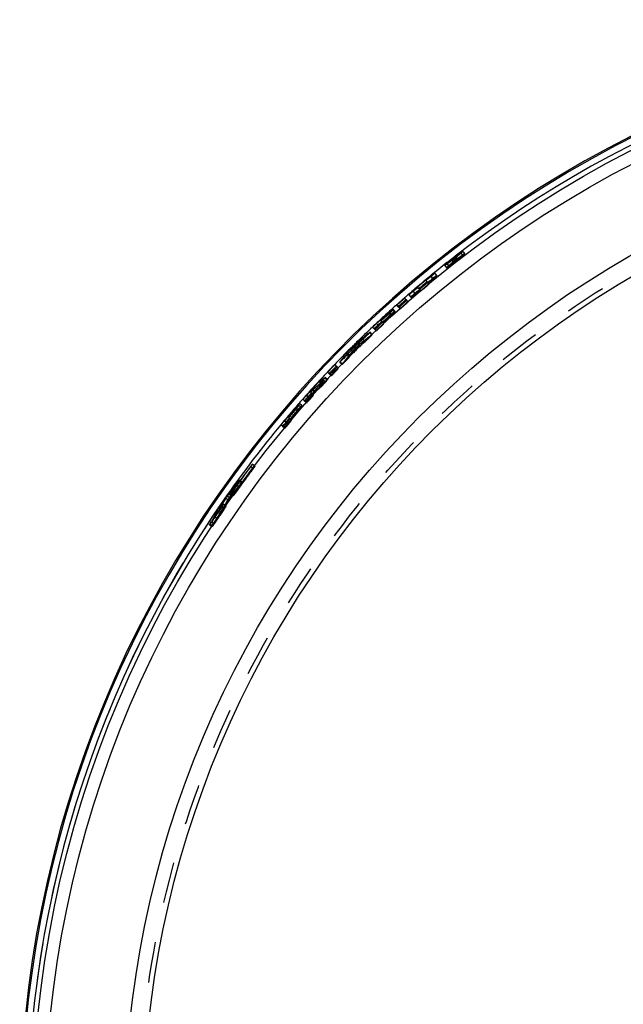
# Model space of a CAD drawing. Header units: millimetres. Extents: x 317 to 683, y 313 to 687.
# Tile 2 of 4: x 322 to 419, y 515 to 673. Entities that reach past the tile are written whole.
import ezdxf

# ---------------------------------------------------------------- set-up
doc = ezdxf.new("R2010")
doc.units = ezdxf.units.MM
doc.header["$LTSCALE"] = 65.185185
doc.linetypes.add('HIDDEN', pattern=[0.2, 0.1, -0.1])
doc.layers.add('KONST.EL_MIT_GEO', color=7, linetype='CONTINUOUS')

msp = doc.modelspace()

# ---------------------------------------------------------------- linework, layer by layer
at = {"layer": 'KONST.EL_MIT_GEO', "color": 8, "linetype": 'HIDDEN'}
for p, q in [((392.15, 634.96), (392.24, 635.01)), ((392.24, 635.07), (392.57, 634.63)), ((392.24, 635.01), (392.27, 635.02)), ((393.03, 635.67), (393.33, 635.27)), ((393.36, 635.92), (393.67, 635.53)), ((390.46, 633.67), (390.77, 633.28)), ((390.79, 633.93), (391.1, 633.54)), ((391.91, 634.12), (391.58, 634.54)), ((392.13, 634.29), (391.79, 634.72)), ((391.9, 634.78), (391.87, 634.76)), ((391.87, 634.76), (392.17, 634.37)), ((391.89, 634.83), (392.21, 634.41)), ((392.04, 634.85), (391.9, 634.78)), ((392.05, 634.85), (392.34, 634.45)), ((392.08, 634.35), (392.19, 634.43)), ((392.09, 634.93), (392.15, 634.96)), ((392.09, 634.93), (392.39, 634.54)), ((392.21, 634.41), (392.1, 634.33)), ((392.17, 634.37), (392.34, 634.45)), ((392.48, 634.59), (392.39, 634.54)), ((392.57, 634.63), (392.48, 634.59)), ((388.28, 631.91), (388.59, 631.53)), ((389.22, 632.09), (388.91, 632.47)), ((387.62, 631.09), (387.94, 630.71)), ((384.73, 628.97), (385.06, 628.6)), ((385.4, 629.5), (385.72, 629.12)), ((386.32, 630), (386.64, 629.62)), ((382.98, 627.1), (383.32, 626.73)), ((384.25, 628.22), (384.58, 627.85)), ((381.57, 625.95), (381.9, 625.58)), ((381.58, 626.13), (381.91, 625.76)), ((382.5, 626.17), (382.17, 626.54)), ((382.51, 626.35), (382.18, 626.72)), ((379.76, 624.16), (379.9, 624)), ((380.27, 624.86), (380.23, 624.89)), ((380.32, 624.8), (380.72, 624.37)), ((378.46, 622.95), (378.81, 622.59)), ((378.87, 622.63), (378.53, 622.99)), ((378.81, 622.59), (378.59, 622.42)), ((379.14, 623.58), (379.48, 623.21)), ((376.26, 620.97), (376.07, 620.82)), ((376.54, 621.2), (376.26, 620.97)), ((376.58, 621.24), (376.81, 621.01)), ((376.6, 621.14), (376.89, 620.84)), ((377.03, 621.18), (376.81, 621.01)), ((377.13, 621.67), (377.48, 621.31)), ((377.37, 621.86), (377.72, 621.5)), ((377.48, 621.31), (377.72, 621.5)), ((374.85, 619.36), (375.21, 619.01)), ((375.17, 619.26), (374.99, 619.03)), ((375.05, 619.6), (375.4, 619.25)), ((375.35, 619.48), (375.17, 619.26)), ((375.21, 619.01), (375.4, 619.25)), ((375.53, 619.7), (375.35, 619.48)), ((375.48, 620.14), (375.71, 619.92)), ((375.71, 619.92), (375.53, 619.7)), ((375.57, 620.13), (375.87, 619.83)), ((375.98, 620.74), (376.33, 620.39)), ((373.71, 618.21), (374.07, 617.87)), ((373.75, 618.27), (374.1, 617.93)), ((374.28, 618.15), (374.1, 617.93)), ((374.99, 619.03), (374.81, 618.81)), ((371.95, 616.38), (372.31, 616.03)), ((373.12, 617.6), (373.48, 617.26)), ((370.29, 614.56), (370.65, 614.22)), ((370.57, 614.87), (370.84, 614.62)), ((370.93, 614.71), (370.84, 614.62)), ((371.22, 615.14), (370.85, 615.48)), ((371.17, 615.59), (371.3, 615.71)), ((371.3, 615.71), (371.67, 615.37)), ((371.73, 615.41), (371.36, 615.75)), ((371.67, 615.37), (371.58, 615.29)), ((369.01, 613.42), (368.97, 613.46)), ((369.06, 613.37), (369.5, 612.98)), ((369.23, 613.86), (369.32, 613.77)), ((369.38, 613.72), (369.69, 613.44)), ((369.45, 613.8), (369.82, 613.47)), ((370.07, 613.89), (369.78, 614.16)), ((367.63, 611.24), (367.25, 611.57)), ((368, 612.05), (368.38, 611.72)), ((368.57, 612.68), (368.72, 612.54)), ((366.64, 610.62), (367.02, 610.29)), ((366.73, 610.91), (367.1, 610.59)), ((367.54, 610.95), (367.16, 611.28)), ((365.06, 608.62), (365.22, 608.48)), ((365.48, 609.37), (365.44, 609.41)), ((365.54, 609.33), (365.99, 608.95)), ((364.52, 607.97), (364.9, 607.65)), ((359.82, 601.16), (359.39, 601.48)), ((360.1, 601.56), (359.7, 601.86)), ((357.37, 598.98), (357.56, 599.21)), ((357.97, 598.92), (357.56, 599.21)), ((358.03, 598.98), (357.63, 599.28)), ((357.78, 598.69), (357.97, 598.92)), ((356.27, 596.81), (356.64, 597.28)), ((356.91, 597.18), (356.47, 597.49)), ((357.52, 598.26), (357.12, 598.55)), ((355.81, 596.16), (355.46, 596.4)), ((355.52, 595.7), (355.81, 596.16)), ((356.08, 596.46), (355.67, 596.74)), ((356.27, 596.81), (355.92, 597.06)), ((356.21, 597.08), (356.61, 596.79)), ((354.11, 594.16), (353.89, 593.79)), ((354.41, 593.85), (354.69, 594.31)), ((355.22, 594.75), (354.78, 595.06)), ((355.48, 595.17), (355.07, 595.45)), ((352.91, 592.26), (353.18, 592.73)), ((353.57, 592.3), (353.16, 592.57)), ((353.33, 591.99), (353.6, 592.45)), ((353.89, 593.79), (353.67, 593.42)), ((354.08, 593.14), (353.67, 593.42)), ((352.87, 592.17), (353.29, 591.9)), ((353.33, 591.99), (352.91, 592.26))]:
    msp.add_line(p, q, dxfattribs=at)
at = {"layer": 'KONST.EL_MIT_GEO', "color": 7, "linetype": 'Continuous'}
for p, q in [((392.24, 635.07), (392.23, 635.08)), ((391.58, 634.54), (391.55, 634.58)), ((391.79, 634.72), (391.79, 634.72)), ((392, 634.91), (392.05, 634.85)), ((388.23, 631.97), (388.28, 631.91)), ((387.62, 631.09), (387.48, 631.26)), ((385.35, 629.55), (385.4, 629.5)), ((386.32, 630), (386.18, 630.17)), ((382.98, 627.1), (382.82, 627.29)), ((384.25, 628.22), (384.09, 628.41)), ((381.52, 626), (381.57, 625.95)), ((381.53, 626.18), (381.58, 626.13)), ((379.56, 624.37), (379.76, 624.16)), ((380.27, 624.86), (380.32, 624.8)), ((378.24, 622.78), (378.46, 622.95)), ((379.14, 623.58), (378.97, 623.76)), ((376.07, 620.82), (375.98, 620.74)), ((376.46, 621.36), (376.9, 621.72)), ((376.46, 621.36), (376.58, 621.24)), ((376.54, 621.2), (376.6, 621.14)), ((377.37, 621.86), (377.13, 621.67)), ((377.35, 622.07), (377.57, 622.25)), ((375.05, 619.6), (374.85, 619.36)), ((374.99, 619.83), (375.17, 620.05)), ((375.17, 620.05), (375.35, 620.27)), ((375.35, 620.27), (375.48, 620.14)), ((375.52, 620.18), (375.57, 620.13)), ((373.12, 617.6), (372.94, 617.78)), ((371.95, 616.38), (371.77, 616.55)), ((370.29, 614.56), (370.15, 614.44)), ((370.47, 614.96), (370.61, 615.09)), ((370.47, 614.96), (370.57, 614.87)), ((369.01, 613.42), (369.06, 613.37)), ((369.32, 613.77), (369.38, 613.72)), ((369.78, 614.16), (369.7, 614.23)), ((370.15, 614.44), (370.01, 614.31)), ((368, 612.05), (367.81, 612.21)), ((368.35, 612.87), (368.57, 612.68)), ((366.58, 610.66), (366.64, 610.62)), ((366.67, 610.96), (366.73, 610.91)), ((364.84, 608.81), (365.06, 608.62)), ((365.48, 609.37), (365.54, 609.33)), ((364.52, 607.97), (364.32, 608.13)), ((357.18, 598.74), (357.37, 598.98)), ((355.86, 597.1), (356.05, 597.34)), ((356.15, 597.35), (355.91, 597.05)), ((356.05, 597.34), (356.42, 597.81)), ((356.42, 597.81), (356.61, 598.04)), ((356.88, 598.25), (356.63, 597.95)), ((357.12, 598.55), (356.88, 598.25)), ((354.83, 595.52), (355.12, 595.98)), ((355.12, 595.98), (355.4, 596.44)), ((355.46, 596.4), (355.4, 596.44)), ((355.91, 597.05), (355.67, 596.74)), ((355.92, 597.06), (355.86, 597.1)), ((353.73, 593.66), (354, 594.13)), ((354, 594.13), (354.28, 594.59)), ((354.33, 594.53), (354.11, 594.16)), ((354.55, 594.9), (354.33, 594.53)), ((354.66, 595.09), (354.55, 594.9)), ((354.77, 595.27), (354.66, 595.09))]:
    msp.add_line(p, q, dxfattribs=at)
for radius in [175.5, 173.5, 160.75, 157.75]:
    msp.add_circle((500, 495.7), radius, dxfattribs=at)
at = {"layer": 'KONST.EL_MIT_GEO', "color": 8, "linetype": 'HIDDEN'}
msp.add_circle((500, 495.7), 158.55, dxfattribs=at)
at = {"layer": 'KONST.EL_MIT_GEO', "color": 7, "linetype": 'Continuous'}
for centre, radius, start, end in [((500, 495.7), 177.5, 92.7263, 87.2736), ((500, 495.7), 177.29, 93.8811, 86.1189), ((500, 495.7), 176.29, 145.006, 86.1093), ((500, 495.7), 176.29, 93.8907, 127.7141), ((361.23, 674.3), 50.1, 308.1505, 308.4201), ((364.41, 670.3), 44.98, 308.4184, 308.7017), ((500, 495.7), 176.29, 127.9881, 129.0846), ((373.57, 657.85), 29.52, 306.3784, 306.7824), ((367.68, 665.74), 39.37, 306.7776, 307.0964), ((404.41, 618.53), 20.58, 129.0395, 129.5784), ((362.87, 672.1), 47.34, 307.0928, 307.3699), ((500, 495.7), 176.21, 127.8728, 127.9878), ((360.23, 675.57), 51.71, 307.3683, 307.6337), ((500, 495.7), 176.17, 127.8498, 127.8958), ((359.63, 676.34), 52.68, 307.6322, 307.8914), ((359.98, 675.89), 52.12, 307.8916, 308.152), ((389.01, 638.7), 4.86, 309.2952, 309.9992), ((500, 495.7), 176.24, 129.3589, 130.582), ((500, 495.7), 176.17, 129.3589, 129.6946), ((374.68, 648.5), 21.45, 309.3581, 309.7731), ((500, 495.7), 176.29, 130.8559, 131.1333), ((372.8, 644.2), 19.36, 309.7412, 310.5829), ((500, 495.7), 176.17, 130.2463, 130.582), ((500, 495.7), 176.29, 131.6841, 132.0051), ((500, 495.7), 176.24, 132.2373, 133.108), ((500, 495.7), 176.12, 132.2804, 132.8321), ((500, 495.7), 176.04, 132.2804, 132.8321), ((391.86, 614.82), 15.36, 130.7196, 132.2575), ((367.16, 641.79), 21.41, 312.2795, 312.6949), ((389.47, 613.73), 14.54, 133.6103, 134.6894), ((391.08, 612.07), 16.85, 133.1095, 133.6477), ((500, 495.7), 176.29, 133.384, 134.529), ((486.35, 484.92), 175.2, 128.1033, 128.3826), ((500, 495.7), 175.97, 134.2877, 135.2427), ((500, 495.7), 176.04, 134.5305, 134.9999), ((486.41, 484.84), 175.3, 128.4756, 128.6617), ((374.1, 625.79), 5.11, 310.5709, 311.6112), ((500, 495.7), 176.29, 135.0013, 136.1462), ((510.9, 509.26), 175.2, 141.0548, 141.5202), ((510.97, 509.2), 175.3, 140.8687, 141.0548), ((500, 495.7), 176.29, 136.697, 137.7078), ((394.12, 591.5), 33.46, 136.1466, 137.0703), ((389.05, 596.37), 26.42, 135.5899, 136.136), ((384.74, 600.59), 20.4, 134.9641, 135.5963), ((487.77, 484.74), 175.27, 131.7061, 131.9503), ((500, 495.7), 176.24, 137.9012, 138.3297), ((500, 495.7), 176.12, 137.9012, 138.0539), ((500, 495.7), 176.04, 137.8653, 138.0539), ((398.56, 587.36), 39.53, 137.0519, 137.9031), ((377.86, 606.06), 11.55, 137.3666, 137.8986), ((358.45, 623.59), 14.65, 317.9006, 318.3181), ((359.4, 622.75), 13.39, 318.3131, 318.7327), ((487.88, 484.62), 175.26, 132.267, 132.5126), ((361.48, 620.93), 10.62, 318.7262, 319.2097), ((500, 495.7), 176.29, 138.6055, 138.9749), ((379.19, 603.18), 14.54, 138.832, 139.9111), ((380.94, 601.67), 16.85, 138.3312, 138.8694), ((500, 495.7), 176.24, 139.1574, 140.077), ((500, 495.7), 176.12, 139.2494, 139.8011), ((500, 495.7), 176.04, 139.2494, 139.8011), ((350.42, 624.59), 21.41, 319.2485, 319.6639), ((378.68, 600.57), 15.88, 138.6229, 139.1547), ((350.5, 624.94), 21.45, 319.1566, 319.5716), ((375.97, 599.45), 14.54, 140.5793, 141.6584), ((377.76, 597.99), 16.85, 140.0784, 140.6167), ((500, 495.7), 176.29, 140.3543, 144.9438), ((500, 495.7), 175.96, 143.0465, 144.6558), ((500, 495.7), 175.92, 143.0465, 144.6558), ((349.94, 608.58), 11.86, 323.046, 323.475), ((493.54, 487.71), 175.84, 140.8441, 141.1387), ((493.58, 487.68), 175.82, 141.1572, 141.4094), ((348.07, 603.45), 10.35, 323.3479, 324.6764), ((354.45, 600.72), 3.44, 320.9728, 321.995), ((505.35, 504.47), 175.84, 148.349, 148.911), ((358.34, 595.14), 3.16, 141.5876, 142.5497), ((500, 495.7), 175.92, 145.6214, 146.587), ((500, 495.7), 175.96, 145.6214, 146.2659), ((505.29, 504.51), 175.84, 148.8312, 149.1834), ((345.02, 601.73), 11.86, 325.6209, 326.05), ((505.19, 504.57), 175.72, 149.5356, 149.8879)]:
    msp.add_arc(centre, radius, start, end, dxfattribs=at)
at = {"layer": 'KONST.EL_MIT_GEO', "color": 8, "linetype": 'HIDDEN'}
for centre, radius, start, end in [((500, 495.7), 176.29, 144.9438, 86.1093), ((500, 495.7), 176.29, 127.7141, 127.9881), ((412.03, 608.9), 32.88, 127.0856, 127.9165), ((408.17, 613.88), 26.56, 127.2223, 127.6727), ((500, 495.7), 176.12, 127.7135, 127.8077), ((410.74, 610.62), 30.73, 126.6608, 127.0881), ((370.67, 662.18), 34.71, 308.3497, 308.4981), ((372.39, 660.02), 31.95, 308.4971, 308.6964), ((375.76, 655.82), 26.56, 308.6885, 309.1058), ((408.57, 613.53), 27.11, 126.1994, 126.6628), ((405.72, 617.43), 22.27, 125.6687, 126.2046), ((402.35, 622.13), 16.48, 125.0296, 125.677), ((384.58, 645.03), 13.12, 309.5709, 310.238), ((411.19, 609.97), 31.52, 127.903, 129.1675), ((408.15, 613.7), 26.22, 129.1293, 129.6002), ((406.55, 615.9), 23.97, 128.5641, 129.0449), ((500, 495.7), 176.12, 127.8958, 127.9878), ((408.04, 614.03), 26.36, 128.1124, 128.5645), ((410.55, 610.75), 30.01, 128.6979, 129.1315), ((368.74, 664.61), 37.82, 307.4127, 307.6473), ((408.85, 613), 27.67, 127.6694, 128.1157), ((412.05, 608.89), 32.4, 128.2772, 128.7005), ((367.62, 666.05), 39.64, 307.6461, 308.0354), ((500, 495.7), 176.19, 127.8498, 127.8728), ((500.12, 495.59), 175.87, 127.8583, 127.9961), ((500.12, 495.59), 175.78, 127.9042, 127.9961), ((412.33, 608.53), 32.85, 128.1079, 128.2787), ((368.55, 664.84), 38.61, 307.3931, 308.0181), ((368.17, 665.35), 38.75, 308.0347, 308.1752), ((412.08, 608.85), 32.45, 127.6081, 128.1084), ((369.27, 663.96), 36.98, 308.1747, 308.3496), ((397.01, 628.23), 7.87, 127.3223, 127.8548), ((397.07, 628.15), 7.97, 126.8391, 127.3278), ((412.33, 608.53), 32.85, 127.4378, 127.6086), ((396.38, 629.08), 6.81, 126.169, 126.8529), ((369.09, 664.17), 37.75, 308.0111, 308.3257), ((500.12, 495.59), 175.78, 127.7221, 127.8162), ((412.05, 608.89), 32.4, 127.016, 127.4393), ((371.8, 660.74), 33.38, 308.3235, 308.6696), ((375.77, 655.79), 27.03, 308.665, 309.078), ((380.45, 650.03), 19.61, 309.0712, 309.5787), ((500, 495.7), 176.29, 129.0846, 130.8559), ((500.12, 495.59), 175.91, 129.366, 130.5879), ((500.12, 495.59), 175.83, 129.366, 129.7013), ((398.56, 619.38), 15.79, 128.8265, 129.3631), ((396.43, 616.61), 16.54, 130.5766, 131.6023), ((500.12, 495.59), 175.83, 130.2526, 130.5879), ((500, 495.7), 176.29, 131.1333, 131.6841), ((394.59, 615.23), 16.38, 130.3912, 131.4246), ((500, 495.7), 176.29, 132.0051, 133.384), ((500.12, 495.59), 175.91, 132.2417, 133.1116), ((500, 495.7), 176.17, 132.2373, 132.8321), ((500.12, 495.59), 175.83, 132.2417, 132.836), ((500.12, 495.59), 175.78, 132.2847, 132.836), ((500.12, 495.59), 175.71, 132.2847, 132.836), ((367.16, 642.01), 21.45, 312.2365, 312.6515), ((392.46, 613.97), 15.77, 131.7451, 132.2819), ((392.48, 614.13), 15.79, 131.7022, 132.2389), ((486.46, 484.79), 174.87, 128.0903, 128.4623), ((500, 495.7), 176.29, 134.529, 135.0013), ((500.12, 495.59), 175.63, 134.2902, 135.2444), ((500.12, 495.59), 175.71, 134.5328, 135.0018), ((486.59, 484.63), 174.89, 128.8461, 129.083), ((486.52, 484.71), 174.97, 128.4622, 128.7412), ((511.07, 509.12), 175.24, 140.4335, 140.6706), ((511.19, 509.03), 174.89, 140.4516, 140.6884), ((386.61, 609.99), 14.74, 135.422, 135.8952), ((500, 495.7), 176.29, 136.1462, 136.697), ((511.02, 509.17), 174.85, 141.1653, 141.4443), ((384.66, 605.45), 16.53, 135.401, 136.9366), ((390.5, 594.97), 27.94, 135.5867, 136.6508), ((358.98, 624.62), 15.01, 319.9288, 320.6781), ((384.97, 600.38), 20.21, 134.9448, 135.585), ((382.35, 603.01), 16.49, 134.7535, 134.9294), ((487.88, 484.62), 174.93, 131.6706, 131.9553), ((500, 495.7), 176.29, 137.7078, 138.6055), ((500.12, 495.59), 175.91, 137.9004, 138.3285), ((500, 495.7), 176.17, 137.9012, 138.0539), ((500.12, 495.59), 175.83, 137.9004, 138.0529), ((500.12, 495.59), 175.78, 137.9004, 138.0529), ((500.12, 495.59), 175.71, 137.8645, 138.0529), ((398.71, 587.22), 39.24, 137.7405, 137.9001), ((399.14, 586.82), 39.82, 137.4681, 137.7406), ((359.37, 622.77), 13.92, 317.8868, 318.7405), ((398.55, 587.37), 39.02, 137.0341, 137.4703), ((487.97, 484.51), 174.9, 132.1286, 132.4967), ((362.06, 620.41), 10.34, 318.7404, 319.2484), ((396.01, 589.74), 35.54, 136.6136, 137.0365), ((500, 495.7), 176.29, 138.9749, 140.3543), ((500.12, 495.59), 175.91, 139.1554, 140.0742), ((500, 495.7), 176.17, 139.1574, 139.8011), ((500.12, 495.59), 175.83, 139.1554, 139.7986), ((500.12, 495.59), 175.78, 139.2473, 139.7986), ((500.12, 495.59), 175.71, 139.2473, 139.7986), ((378.9, 600.04), 15.77, 138.7077, 139.2445), ((378.99, 600.31), 15.79, 138.6159, 139.1526), ((500.12, 495.59), 175.62, 143.0409, 144.6487), ((500.12, 495.59), 175.58, 143.0409, 144.6487), ((366.63, 596.04), 8.56, 141.1004, 143.1175), ((493.69, 487.56), 175.48, 140.8889, 141.6447), ((493.68, 487.57), 175.55, 141.1223, 141.3185), ((365.34, 591.2), 10.38, 144.649, 145.1388), ((493.64, 487.6), 175.49, 140.7299, 141.1224), ((505.43, 504.4), 175.44, 148.351, 149.6147), ((505.43, 504.4), 175.52, 148.6569, 149.1847), ((360.32, 593.64), 5.15, 142.4963, 143.1424), ((358.71, 594.87), 3.12, 141.569, 142.517), ((500.12, 495.59), 175.58, 145.6135, 146.5782), ((500.12, 495.59), 175.62, 145.6135, 146.2573), ((362.26, 589.95), 8.56, 143.673, 145.69), ((505.3, 504.47), 175.37, 149.6134, 149.8886), ((505.34, 504.45), 175.42, 149.3607, 149.6134)]:
    msp.add_arc(centre, radius, start, end, dxfattribs=at)
for points, knots in [([(390.77, 633.28), (390.78, 633.27), (390.84, 633.31), (390.91, 633.34), (391.06, 633.45), (391.24, 633.57), (391.46, 633.74), (391.81, 634), (392.26, 634.35), (392.71, 634.7), (393.05, 634.97), (393.26, 635.15), (393.43, 635.29), (393.57, 635.4), (393.62, 635.47), (393.67, 635.52), (393.67, 635.53)], [0, 0, 0, 0, 0.010704, 0.039454, 0.085355, 0.147105, 0.222818, 0.309157, 0.5, 0.690844, 0.777182, 0.852896, 0.914645, 0.960546, 0.989296, 1, 1, 1, 1]), ([(393.33, 635.27), (393.32, 635.28), (393.28, 635.25), (393.22, 635.22), (393.11, 635.14), (392.9, 635), (392.58, 634.77), (392.17, 634.46), (391.77, 634.14), (391.47, 633.89), (391.28, 633.73), (391.18, 633.63), (391.14, 633.58), (391.1, 633.55), (391.1, 633.54)], [0, 0, 0, 0, 0.010632, 0.039397, 0.085503, 0.147271, 0.308979, 0.5, 0.691021, 0.852729, 0.914497, 0.960603, 0.989368, 1, 1, 1, 1]), ([(392.24, 635.07), (392.24, 635.06), (392.17, 635.02), (392.16, 635), (392.13, 634.97)], [0, 0, 0, 0, 0.269992, 1, 1, 1, 1]), ([(392.14, 635.03), (392.15, 635.03), (392.17, 635.05), (392.2, 635.07), (392.22, 635.08)], [0, 0, 0, 0, 0.339566, 1, 1, 1, 1]), ([(392.52, 635.21), (392.54, 635.23), (392.62, 635.29), (392.7, 635.36), (392.76, 635.41)], [0, 0, 0, 0, 0.272769, 1, 1, 1, 1]), ([(393.3, 635.31), (393.25, 635.28), (392.99, 635.1), (392.74, 634.91), (392.54, 634.76)], [0, 0, 0, 0, 0.208888, 1, 1, 1, 1]), ([(392.76, 635.41), (392.79, 635.43), (392.86, 635.5), (392.94, 635.56), (392.99, 635.61)], [0, 0, 0, 0, 0.319398, 1, 1, 1, 1]), ([(393.03, 635.67), (393.02, 635.68), (392.96, 635.63), (392.93, 635.62), (392.9, 635.6)], [0, 0, 0, 0, 0.267275, 1, 1, 1, 1]), ([(392.99, 635.61), (393, 635.62), (393.01, 635.64), (393.03, 635.66), (393.03, 635.67)], [0, 0, 0, 0, 0.722187, 1, 1, 1, 1]), ([(393.06, 635.01), (393.1, 635.04), (393.17, 635.1), (393.26, 635.18), (393.3, 635.23), (393.33, 635.26), (393.33, 635.27)], [0, 0, 0, 0, 0.420274, 0.732854, 0.927581, 1, 1, 1, 1]), ([(393.67, 635.53), (393.66, 635.53), (393.61, 635.51), (393.55, 635.48), (393.43, 635.4), (393.35, 635.35), (393.3, 635.31)], [0, 0, 0, 0, 0.073334, 0.267973, 0.579476, 1, 1, 1, 1]), ([(393.34, 635.92), (393.35, 635.92), (393.35, 635.92), (393.36, 635.92), (393.36, 635.92)], [0, 0, 0, 0, 0.66848, 1, 1, 1, 1]), ([(390.46, 633.67), (390.46, 633.67), (390.48, 633.7), (390.51, 633.74), (390.59, 633.81), (390.72, 633.94), (390.96, 634.14), (391.17, 634.31), (391.28, 634.41)], [0, 0, 0, 0, 0.020723, 0.074203, 0.159918, 0.276166, 0.592638, 1, 1, 1, 1]), ([(391.07, 633.58), (391.03, 633.55), (390.93, 633.45), (390.83, 633.37), (390.78, 633.3)], [0, 0, 0, 0, 0.364886, 1, 1, 1, 1]), ([(391.05, 634.19), (391.02, 634.15), (390.95, 634.1), (390.86, 634.01), (390.82, 633.97), (390.79, 633.94), (390.79, 633.93)], [0, 0, 0, 0, 0.420166, 0.732617, 0.927406, 1, 1, 1, 1]), ([(390.79, 633.93), (390.8, 633.92), (390.84, 633.95), (390.9, 633.98), (391, 634.05), (391.08, 634.1), (391.12, 634.14)], [0, 0, 0, 0, 0.072293, 0.267225, 0.580076, 1, 1, 1, 1]), ([(391.44, 633.9), (391.41, 633.87), (391.28, 633.76), (391.16, 633.66), (391.07, 633.58)], [0, 0, 0, 0, 0.277844, 1, 1, 1, 1]), ([(391.1, 633.54), (391.11, 633.54), (391.13, 633.55), (391.2, 633.58), (391.26, 633.63), (391.31, 633.66)], [0, 0, 0, 0, 0.074302, 0.267212, 1, 1, 1, 1]), ([(391.12, 634.14), (391.17, 634.17), (391.36, 634.31), (391.56, 634.46), (391.71, 634.57)], [0, 0, 0, 0, 0.214773, 1, 1, 1, 1]), ([(391.31, 633.66), (391.36, 633.69), (391.59, 633.86), (391.82, 634.03), (392, 634.17)], [0, 0, 0, 0, 0.195863, 1, 1, 1, 1]), ([(392, 634.91), (392, 634.92), (391.95, 634.85), (391.91, 634.85), (391.89, 634.83)], [0, 0, 0, 0, 0.305257, 1, 1, 1, 1]), ([(392.31, 634.52), (392.3, 634.53), (392.25, 634.46), (392.22, 634.45), (392.19, 634.43)], [0, 0, 0, 0, 0.303367, 1, 1, 1, 1]), ([(392.21, 634.41), (392.24, 634.43), (392.25, 634.46), (392.33, 634.49), (392.32, 634.5)], [0, 0, 0, 0, 0.69665, 1, 1, 1, 1]), ([(392.53, 634.69), (392.53, 634.69), (392.51, 634.67), (392.46, 634.65), (392.4, 634.61), (392.36, 634.58)], [0, 0, 0, 0, 0.077644, 0.284501, 1, 1, 1, 1]), ([(392.39, 634.54), (392.43, 634.57), (392.49, 634.61), (392.52, 634.66), (392.54, 634.67), (392.54, 634.68)], [0, 0, 0, 0, 0.725246, 0.925979, 1, 1, 1, 1]), ([(388.59, 631.53), (388.68, 631.6), (388.83, 631.72), (389.01, 631.88), (389.12, 631.98), (389.18, 632.03), (389.2, 632.06), (389.23, 632.08), (389.22, 632.09)], [0, 0, 0, 0, 0.387107, 0.713102, 0.836068, 0.926194, 0.980911, 1, 1, 1, 1]), ([(389.22, 632.09), (389.21, 632.1), (389.14, 632.03), (389.04, 631.98), (388.86, 631.83), (388.73, 631.73), (388.66, 631.68)], [0, 0, 0, 0, 0.075809, 0.286387, 0.609241, 1, 1, 1, 1]), ([(390.78, 633.3), (390.78, 633.29), (390.77, 633.29), (390.77, 633.28), (390.77, 633.28)], [0, 0, 0, 0, 0.666738, 1, 1, 1, 1]), ([(386.64, 629.62), (386.65, 629.62), (386.67, 629.64), (386.71, 629.65), (386.77, 629.7), (386.89, 629.79), (387.08, 629.94), (387.31, 630.14), (387.55, 630.33), (387.72, 630.49), (387.83, 630.59), (387.89, 630.65), (387.92, 630.68), (387.94, 630.7), (387.94, 630.71)], [0, 0, 0, 0, 0.010563, 0.039207, 0.085327, 0.147326, 0.308927, 0.5, 0.691073, 0.852674, 0.914673, 0.960793, 0.989437, 1, 1, 1, 1]), ([(385.06, 628.6), (385.06, 628.59), (385.09, 628.61), (385.12, 628.63), (385.19, 628.68), (385.31, 628.77), (385.49, 628.92), (385.64, 629.05), (385.72, 629.12)], [0, 0, 0, 0, 0.021917, 0.079091, 0.171859, 0.297633, 0.622633, 1, 1, 1, 1]), ([(385.45, 628.98), (385.36, 628.9), (385.23, 628.78), (385.09, 628.66), (385.06, 628.61)], [0, 0, 0, 0, 0.671988, 1, 1, 1, 1]), ([(383.76, 627.51), (383.62, 627.39), (383.42, 627.2), (383.21, 627.01), (383.15, 626.93)], [0, 0, 0, 0, 0.651077, 1, 1, 1, 1]), ([(383.32, 626.73), (383.32, 626.73), (383.35, 626.75), (383.38, 626.76), (383.44, 626.82), (383.56, 626.91), (383.74, 627.06), (383.97, 627.26), (384.2, 627.47), (384.37, 627.63), (384.48, 627.73), (384.54, 627.79), (384.56, 627.82), (384.59, 627.84), (384.58, 627.85)], [0, 0, 0, 0, 0.010563, 0.039207, 0.085327, 0.147326, 0.308927, 0.5, 0.691073, 0.852674, 0.914673, 0.960793, 0.989437, 1, 1, 1, 1]), ([(384.26, 627.93), (384.24, 627.91), (384.14, 627.84), (384.05, 627.76), (383.98, 627.7)], [0, 0, 0, 0, 0.212286, 1, 1, 1, 1]), ([(384.42, 628.04), (384.4, 628.05), (384.34, 627.98), (384.29, 627.96), (384.26, 627.93)], [0, 0, 0, 0, 0.263944, 1, 1, 1, 1]), ([(381.9, 625.58), (381.98, 625.65), (382.13, 625.79), (382.3, 625.95), (382.4, 626.06), (382.46, 626.11), (382.48, 626.14), (382.5, 626.17), (382.5, 626.17)], [0, 0, 0, 0, 0.387229, 0.713228, 0.836158, 0.926241, 0.980923, 1, 1, 1, 1]), ([(381.91, 625.76), (381.99, 625.83), (382.14, 625.97), (382.31, 626.13), (382.42, 626.24), (382.47, 626.3), (382.5, 626.32), (382.52, 626.35), (382.51, 626.35)], [0, 0, 0, 0, 0.387107, 0.713102, 0.836068, 0.926194, 0.980911, 1, 1, 1, 1]), ([(382.5, 626.17), (382.48, 626.18), (382.42, 626.11), (382.32, 626.05), (382.15, 625.9), (382.03, 625.79), (381.96, 625.73)], [0, 0, 0, 0, 0.075771, 0.286281, 0.609133, 1, 1, 1, 1]), ([(382.51, 626.35), (382.5, 626.36), (382.44, 626.29), (382.33, 626.23), (382.17, 626.08), (382.04, 625.97), (381.97, 625.91)], [0, 0, 0, 0, 0.075809, 0.286387, 0.609241, 1, 1, 1, 1]), ([(379.9, 624), (379.77, 623.88), (379.58, 623.68), (379.37, 623.49), (379.32, 623.41)], [0, 0, 0, 0, 0.65034, 1, 1, 1, 1]), ([(379.48, 623.21), (379.49, 623.21), (379.51, 623.23), (379.55, 623.25), (379.61, 623.3), (379.72, 623.4), (379.9, 623.56), (380.12, 623.77), (380.35, 623.98), (380.52, 624.14), (380.62, 624.25), (380.68, 624.31), (380.7, 624.34), (380.72, 624.36), (380.72, 624.37)], [0, 0, 0, 0, 0.010563, 0.039207, 0.085327, 0.147326, 0.308927, 0.5, 0.691073, 0.852674, 0.914673, 0.960793, 0.989437, 1, 1, 1, 1]), ([(377.72, 621.5), (377.82, 621.58), (378.05, 621.79), (378.35, 622.07), (378.58, 622.32), (378.75, 622.47), (378.8, 622.56), (378.88, 622.62), (378.87, 622.63)], [0, 0, 0, 0, 0.239186, 0.585101, 0.749593, 0.882504, 0.968924, 1, 1, 1, 1]), ([(378.87, 622.63), (378.87, 622.64), (378.84, 622.61), (378.82, 622.6), (378.81, 622.59)], [0, 0, 0, 0, 0.267139, 1, 1, 1, 1]), ([(376.77, 620.97), (376.72, 620.94), (376.5, 620.73), (376.28, 620.52), (376.11, 620.34)], [0, 0, 0, 0, 0.189155, 1, 1, 1, 1]), ([(376.81, 621.01), (376.8, 621), (376.79, 620.99), (376.77, 620.98), (376.77, 620.97)], [0, 0, 0, 0, 0.465748, 1, 1, 1, 1]), ([(376.02, 620.26), (375.99, 620.23), (375.9, 620.13), (375.81, 620.04), (375.75, 619.97)], [0, 0, 0, 0, 0.291277, 1, 1, 1, 1]), ([(374.1, 617.93), (374.09, 617.91), (374.08, 617.9), (374.06, 617.87), (374.07, 617.87)], [0, 0, 0, 0, 0.732861, 1, 1, 1, 1]), ([(374.07, 617.87), (374.08, 617.85), (374.14, 617.93), (374.23, 617.99), (374.38, 618.15), (374.63, 618.39), (374.91, 618.68), (375.13, 618.91), (375.21, 619.01)], [0, 0, 0, 0, 0.031076, 0.117496, 0.250407, 0.414899, 0.760814, 1, 1, 1, 1]), ([(372.19, 616.3), (372.18, 616.29), (372.16, 616.27), (372.14, 616.24), (372.13, 616.22)], [0, 0, 0, 0, 0.334395, 1, 1, 1, 1]), ([(372.58, 616.74), (372.54, 616.7), (372.41, 616.55), (372.28, 616.41), (372.19, 616.3)], [0, 0, 0, 0, 0.30338, 1, 1, 1, 1]), ([(372.31, 616.03), (372.32, 616.03), (372.34, 616.05), (372.37, 616.07), (372.43, 616.13), (372.54, 616.23), (372.71, 616.4), (372.92, 616.62), (373.13, 616.84), (373.29, 617.02), (373.39, 617.13), (373.44, 617.19), (373.46, 617.23), (373.48, 617.25), (373.48, 617.26)], [0, 0, 0, 0, 0.010563, 0.039207, 0.085327, 0.147326, 0.308927, 0.5, 0.691073, 0.852674, 0.914673, 0.960793, 0.989437, 1, 1, 1, 1]), ([(373.25, 617.4), (373.23, 617.39), (373.11, 617.28), (372.99, 617.16), (372.89, 617.06)], [0, 0, 0, 0, 0.161528, 1, 1, 1, 1]), ([(373.3, 617.43), (373.29, 617.44), (373.27, 617.42), (373.26, 617.41), (373.25, 617.4)], [0, 0, 0, 0, 0.272441, 1, 1, 1, 1]), ([(370.65, 614.22), (370.75, 614.31), (370.97, 614.54), (371.26, 614.84), (371.48, 615.09), (371.62, 615.25), (371.67, 615.34), (371.74, 615.4), (371.73, 615.41)], [0, 0, 0, 0, 0.247373, 0.598617, 0.76146, 0.889208, 0.970943, 1, 1, 1, 1]), ([(371.22, 615.14), (371.21, 615.15), (371.15, 615.1), (371.07, 615.04), (370.91, 614.89), (370.8, 614.78), (370.74, 614.72)], [0, 0, 0, 0, 0.070211, 0.263212, 0.577123, 1, 1, 1, 1]), ([(370.84, 614.62), (370.9, 614.69), (370.99, 614.81), (371.13, 614.98), (371.18, 615.07), (371.23, 615.13), (371.22, 615.14)], [0, 0, 0, 0, 0.420076, 0.733875, 0.928027, 1, 1, 1, 1]), ([(371.73, 615.41), (371.72, 615.41), (371.7, 615.39), (371.68, 615.38), (371.67, 615.37)], [0, 0, 0, 0, 0.264062, 1, 1, 1, 1]), ([(368.38, 611.72), (368.38, 611.71), (368.41, 611.74), (368.44, 611.76), (368.5, 611.82), (368.6, 611.92), (368.76, 612.1), (368.97, 612.32), (369.17, 612.55), (369.32, 612.73), (369.42, 612.85), (369.47, 612.92), (369.49, 612.95), (369.51, 612.97), (369.5, 612.98)], [0, 0, 0, 0, 0.010563, 0.039207, 0.085327, 0.147326, 0.308927, 0.5, 0.691073, 0.852674, 0.914673, 0.960793, 0.989437, 1, 1, 1, 1]), ([(370.07, 613.89), (370.06, 613.9), (370.01, 613.83), (369.93, 613.77), (369.8, 613.63), (369.71, 613.53), (369.65, 613.47)], [0, 0, 0, 0, 0.079206, 0.297634, 0.622549, 1, 1, 1, 1]), ([(370, 613.79), (370, 613.79), (370.02, 613.81), (370.03, 613.83), (370.03, 613.83)], [0, 0, 0, 0, 0.534206, 1, 1, 1, 1]), ([(370.03, 613.83), (370.04, 613.84), (370.05, 613.86), (370.07, 613.87), (370.07, 613.89)], [0, 0, 0, 0, 0.349295, 1, 1, 1, 1]), ([(368.72, 612.54), (368.6, 612.41), (368.43, 612.19), (368.24, 611.98), (368.19, 611.9)], [0, 0, 0, 0, 0.65034, 1, 1, 1, 1]), ([(367.02, 610.29), (367.09, 610.37), (367.22, 610.52), (367.37, 610.71), (367.46, 610.82), (367.51, 610.89), (367.52, 610.92), (367.54, 610.95), (367.54, 610.95)], [0, 0, 0, 0, 0.387229, 0.713228, 0.836158, 0.926241, 0.980923, 1, 1, 1, 1]), ([(367.54, 610.95), (367.52, 610.96), (367.47, 610.88), (367.37, 610.81), (367.23, 610.64), (367.12, 610.52), (367.06, 610.45)], [0, 0, 0, 0, 0.075771, 0.286281, 0.609133, 1, 1, 1, 1]), ([(367.1, 610.59), (367.18, 610.67), (367.3, 610.82), (367.46, 611), (367.55, 611.12), (367.6, 611.18), (367.61, 611.22), (367.63, 611.24), (367.63, 611.24)], [0, 0, 0, 0, 0.387107, 0.713102, 0.836068, 0.926194, 0.980911, 1, 1, 1, 1]), ([(367.63, 611.24), (367.61, 611.25), (367.56, 611.17), (367.46, 611.1), (367.32, 610.93), (367.21, 610.81), (367.15, 610.74)], [0, 0, 0, 0, 0.075809, 0.286387, 0.609241, 1, 1, 1, 1]), ([(365.22, 608.48), (365.1, 608.35), (364.94, 608.13), (364.75, 607.91), (364.71, 607.83)], [0, 0, 0, 0, 0.65034, 1, 1, 1, 1]), ([(364.9, 607.65), (364.91, 607.65), (364.93, 607.67), (364.96, 607.69), (365.02, 607.75), (365.12, 607.86), (365.27, 608.04), (365.47, 608.27), (365.67, 608.51), (365.81, 608.7), (365.9, 608.82), (365.95, 608.88), (365.97, 608.92), (365.99, 608.94), (365.99, 608.95)], [0, 0, 0, 0, 0.010563, 0.039207, 0.085327, 0.147326, 0.308927, 0.5, 0.691073, 0.852674, 0.914673, 0.960793, 0.989437, 1, 1, 1, 1]), ([(360.1, 601.56), (360.11, 601.55), (360.05, 601.5), (360.03, 601.43), (359.92, 601.3), (359.86, 601.21), (359.82, 601.16)], [0, 0, 0, 0, 0.073098, 0.28636, 0.6125, 1, 1, 1, 1]), ([(359.97, 601.42), (360, 601.45), (360.04, 601.48), (360.08, 601.57), (360.1, 601.56)], [0, 0, 0, 0, 0.732752, 1, 1, 1, 1]), ([(358.03, 598.98), (358.04, 598.98), (358.01, 598.94), (357.99, 598.9), (357.92, 598.81), (357.82, 598.66), (357.69, 598.47), (357.58, 598.33), (357.52, 598.26)], [0, 0, 0, 0, 0.025564, 0.098365, 0.215472, 0.369904, 0.71668, 1, 1, 1, 1]), ([(357.97, 598.92), (357.98, 598.94), (358, 598.95), (358.02, 598.99), (358.03, 598.98)], [0, 0, 0, 0, 0.740592, 1, 1, 1, 1]), ([(356.91, 597.18), (356.88, 597.13), (356.81, 597.04), (356.72, 596.9), (356.66, 596.85), (356.62, 596.78), (356.61, 596.79)], [0, 0, 0, 0, 0.377669, 0.702595, 0.920879, 1, 1, 1, 1]), ([(355.81, 596.16), (355.83, 596.2), (355.96, 596.39), (356.09, 596.58), (356.2, 596.73)], [0, 0, 0, 0, 0.206996, 1, 1, 1, 1]), ([(356.61, 596.79), (356.6, 596.79), (356.64, 596.84), (356.66, 596.9), (356.74, 597.01), (356.8, 597.09), (356.83, 597.13)], [0, 0, 0, 0, 0.070162, 0.276143, 0.59817, 1, 1, 1, 1]), ([(355.48, 595.17), (355.49, 595.16), (355.44, 595.1), (355.42, 595.03), (355.32, 594.9), (355.26, 594.8), (355.22, 594.75)], [0, 0, 0, 0, 0.073098, 0.28636, 0.6125, 1, 1, 1, 1]), ([(355.36, 595.02), (355.39, 595.06), (355.43, 595.09), (355.47, 595.17), (355.48, 595.17)], [0, 0, 0, 0, 0.732752, 1, 1, 1, 1]), ([(353.29, 591.9), (353.28, 591.9), (353.3, 591.92), (353.3, 591.93), (353.3, 591.94)], [0, 0, 0, 0, 0.266667, 1, 1, 1, 1]), ([(353.57, 592.3), (353.54, 592.25), (353.47, 592.15), (353.39, 592.01), (353.33, 591.96), (353.3, 591.89), (353.29, 591.9)], [0, 0, 0, 0, 0.380395, 0.706752, 0.924788, 1, 1, 1, 1]), ([(353.3, 591.94), (353.31, 591.95), (353.32, 591.97), (353.32, 591.98), (353.33, 591.99)], [0, 0, 0, 0, 0.457417, 1, 1, 1, 1])]:
    msp.add_open_spline(points, degree=3, knots=knots, dxfattribs=at)
at = {"layer": 'KONST.EL_MIT_GEO', "color": 7, "linetype": 'Continuous'}
for points, knots in [([(391.88, 634.84), (391.9, 634.85), (391.99, 634.92), (392.08, 634.98), (392.14, 635.03)], [0, 0, 0, 0, 0.282164, 1, 1, 1, 1]), ([(392.9, 635.6), (392.85, 635.57), (392.58, 635.39), (392.32, 635.19), (392.1, 635.03)], [0, 0, 0, 0, 0.176, 1, 1, 1, 1]), ([(393.06, 635.63), (393.02, 635.59), (392.85, 635.45), (392.67, 635.31), (392.53, 635.19)], [0, 0, 0, 0, 0.2143, 1, 1, 1, 1]), ([(392.89, 635.63), (392.98, 635.7), (393.14, 635.8), (393.29, 635.9), (393.34, 635.92)], [0, 0, 0, 0, 0.662377, 1, 1, 1, 1]), ([(393.36, 635.92), (393.37, 635.91), (393.33, 635.88), (393.29, 635.82), (393.18, 635.73), (393.11, 635.67), (393.06, 635.63)], [0, 0, 0, 0, 0.073399, 0.268197, 0.579693, 1, 1, 1, 1]), ([(390.48, 633.67), (390.48, 633.67), (390.47, 633.67), (390.46, 633.67), (390.46, 633.67)], [0, 0, 0, 0, 0.668517, 1, 1, 1, 1]), ([(390.82, 633.89), (390.78, 633.86), (390.67, 633.78), (390.56, 633.7), (390.48, 633.67)], [0, 0, 0, 0, 0.363972, 1, 1, 1, 1]), ([(391.09, 634.08), (391.06, 634.06), (390.97, 634), (390.89, 633.93), (390.82, 633.89)], [0, 0, 0, 0, 0.271873, 1, 1, 1, 1]), ([(391.3, 634.39), (391.28, 634.38), (391.19, 634.31), (391.11, 634.24), (391.05, 634.19)], [0, 0, 0, 0, 0.272758, 1, 1, 1, 1]), ([(391.9, 634.81), (391.93, 634.83), (391.95, 634.86), (392.02, 634.89), (392.01, 634.9)], [0, 0, 0, 0, 0.695959, 1, 1, 1, 1]), ([(388.23, 631.97), (388.29, 632.02), (388.48, 632.17), (388.67, 632.32), (388.81, 632.42)], [0, 0, 0, 0, 0.296009, 1, 1, 1, 1]), ([(388.91, 632.47), (388.92, 632.46), (388.83, 632.4), (388.77, 632.32), (388.59, 632.18), (388.47, 632.07), (388.4, 632.01)], [0, 0, 0, 0, 0.070033, 0.275638, 0.598055, 1, 1, 1, 1]), ([(388.81, 632.42), (388.83, 632.44), (388.86, 632.45), (388.9, 632.48), (388.91, 632.47)], [0, 0, 0, 0, 0.731197, 1, 1, 1, 1]), ([(387.62, 631.09), (387.62, 631.08), (387.6, 631.06), (387.58, 631.03), (387.51, 630.97), (387.41, 630.87), (387.23, 630.72), (386.99, 630.52), (386.76, 630.32), (386.57, 630.17), (386.45, 630.08), (386.39, 630.03), (386.35, 630.02), (386.32, 630), (386.32, 630)], [0, 0, 0, 0, 0.010584, 0.039292, 0.085499, 0.147569, 0.309174, 0.500025, 0.690792, 0.852363, 0.914454, 0.960666, 0.9894, 1, 1, 1, 1]), ([(384.73, 628.97), (384.73, 628.98), (384.75, 629), (384.77, 629.03), (384.83, 629.09), (384.94, 629.19), (385.11, 629.35), (385.26, 629.48), (385.35, 629.55)], [0, 0, 0, 0, 0.019047, 0.073676, 0.1637, 0.286813, 0.613121, 1, 1, 1, 1]), ([(384.83, 629.03), (384.82, 629.02), (384.79, 629.01), (384.76, 628.99), (384.74, 628.98)], [0, 0, 0, 0, 0.348758, 1, 1, 1, 1]), ([(385.18, 629.31), (385.14, 629.28), (385.03, 629.19), (384.91, 629.09), (384.83, 629.03)], [0, 0, 0, 0, 0.300289, 1, 1, 1, 1]), ([(382.82, 627.29), (382.8, 627.3), (382.89, 627.36), (382.91, 627.4), (382.94, 627.44)], [0, 0, 0, 0, 0.264025, 1, 1, 1, 1]), ([(382.94, 627.44), (382.95, 627.45), (383.01, 627.5), (383.06, 627.55), (383.11, 627.59)], [0, 0, 0, 0, 0.220636, 1, 1, 1, 1]), ([(384.25, 628.22), (384.26, 628.22), (384.24, 628.2), (384.21, 628.16), (384.15, 628.11), (384.05, 628), (383.87, 627.84), (383.64, 627.64), (383.41, 627.44), (383.23, 627.28), (383.11, 627.19), (383.05, 627.14), (383.01, 627.12), (382.99, 627.1), (382.98, 627.1)], [0, 0, 0, 0, 0.010584, 0.039292, 0.085499, 0.147569, 0.309175, 0.500026, 0.690792, 0.852363, 0.914454, 0.960666, 0.9894, 1, 1, 1, 1]), ([(383.11, 627.59), (383.3, 627.77), (383.57, 628.02), (383.9, 628.28), (384.02, 628.38), (384.07, 628.41)], [0, 0, 0, 0, 0.617811, 0.868035, 1, 1, 1, 1]), ([(381.52, 626), (381.57, 626.05), (381.75, 626.21), (381.94, 626.38), (382.07, 626.48)], [0, 0, 0, 0, 0.296055, 1, 1, 1, 1]), ([(382.16, 626.54), (382.18, 626.53), (382.09, 626.47), (382.04, 626.38), (381.86, 626.23), (381.75, 626.11), (381.68, 626.05)], [0, 0, 0, 0, 0.069996, 0.275529, 0.597938, 1, 1, 1, 1]), ([(382.18, 626.72), (382.19, 626.71), (382.11, 626.65), (382.05, 626.57), (381.88, 626.41), (381.76, 626.3), (381.69, 626.23)], [0, 0, 0, 0, 0.070034, 0.27564, 0.598057, 1, 1, 1, 1]), ([(381.84, 626.46), (381.86, 626.48), (381.94, 626.55), (382.03, 626.62), (382.09, 626.66)], [0, 0, 0, 0, 0.297415, 1, 1, 1, 1]), ([(382.07, 626.48), (382.09, 626.5), (382.12, 626.51), (382.16, 626.55), (382.16, 626.54)], [0, 0, 0, 0, 0.731227, 1, 1, 1, 1]), ([(382.09, 626.66), (382.1, 626.67), (382.12, 626.69), (382.15, 626.71), (382.17, 626.72)], [0, 0, 0, 0, 0.348723, 1, 1, 1, 1]), ([(378.97, 623.76), (378.96, 623.77), (379, 623.81), (379.04, 623.86), (379.14, 623.96), (379.21, 624.03), (379.25, 624.07)], [0, 0, 0, 0, 0.072193, 0.271831, 0.587854, 1, 1, 1, 1]), ([(380.38, 624.74), (380.38, 624.73), (380.36, 624.71), (380.34, 624.67), (380.28, 624.62), (380.18, 624.51), (380.01, 624.34), (379.78, 624.13), (379.56, 623.92), (379.38, 623.76), (379.27, 623.67), (379.2, 623.61), (379.17, 623.59), (379.14, 623.57), (379.14, 623.58)], [0, 0, 0, 0, 0.010584, 0.039293, 0.0855, 0.14757, 0.309175, 0.500027, 0.690793, 0.852363, 0.914455, 0.960666, 0.9894, 1, 1, 1, 1]), ([(377.98, 622.42), (377.93, 622.37), (377.78, 622.22), (377.62, 622.07), (377.5, 621.97)], [0, 0, 0, 0, 0.275584, 1, 1, 1, 1]), ([(378.27, 622.71), (378.25, 622.69), (378.15, 622.59), (378.05, 622.49), (377.98, 622.42)], [0, 0, 0, 0, 0.230734, 1, 1, 1, 1]), ([(378.53, 622.99), (378.53, 622.99), (378.49, 622.95), (378.46, 622.9), (378.37, 622.81), (378.31, 622.75), (378.27, 622.71)], [0, 0, 0, 0, 0.071851, 0.27025, 0.585562, 1, 1, 1, 1]), ([(378.46, 622.95), (378.48, 622.97), (378.49, 622.97), (378.52, 623), (378.53, 622.99)], [0, 0, 0, 0, 0.732927, 1, 1, 1, 1]), ([(375.75, 620.69), (375.8, 620.74), (376, 620.94), (376.2, 621.14), (376.35, 621.27)], [0, 0, 0, 0, 0.273241, 1, 1, 1, 1]), ([(376.43, 621.34), (376.43, 621.34), (376.44, 621.35), (376.45, 621.36), (376.46, 621.36)], [0, 0, 0, 0, 0.527205, 1, 1, 1, 1]), ([(374.85, 619.36), (374.85, 619.35), (374.81, 619.31), (374.78, 619.27), (374.75, 619.24)], [0, 0, 0, 0, 0.199422, 1, 1, 1, 1]), ([(375.35, 620.27), (375.38, 620.29), (375.5, 620.44), (375.64, 620.58), (375.75, 620.69)], [0, 0, 0, 0, 0.172058, 1, 1, 1, 1]), ([(372.03, 616.88), (372.09, 616.94), (372.34, 617.21), (372.59, 617.47), (372.78, 617.65)], [0, 0, 0, 0, 0.257385, 1, 1, 1, 1]), ([(372.78, 617.65), (372.82, 617.69), (372.86, 617.71), (372.92, 617.79), (372.94, 617.78)], [0, 0, 0, 0, 0.735713, 1, 1, 1, 1]), ([(373.71, 618.21), (373.7, 618.22), (373.73, 618.25), (373.73, 618.26), (373.75, 618.27)], [0, 0, 0, 0, 0.267401, 1, 1, 1, 1]), ([(374.59, 619.07), (374.5, 618.98), (374.32, 618.79), (374.06, 618.53), (373.86, 618.34), (373.76, 618.23), (373.71, 618.21)], [0, 0, 0, 0, 0.3214, 0.641434, 0.885773, 1, 1, 1, 1]), ([(371.77, 616.55), (371.76, 616.55), (371.78, 616.57), (371.78, 616.58), (371.79, 616.59)], [0, 0, 0, 0, 0.272635, 1, 1, 1, 1]), ([(371.79, 616.59), (371.8, 616.61), (371.88, 616.71), (371.96, 616.8), (372.03, 616.88)], [0, 0, 0, 0, 0.167682, 1, 1, 1, 1]), ([(373.12, 617.6), (373.12, 617.6), (373.1, 617.57), (373.08, 617.54), (373.03, 617.48), (372.93, 617.36), (372.77, 617.19), (372.56, 616.96), (372.35, 616.74), (372.18, 616.58), (372.07, 616.47), (372.01, 616.42), (371.98, 616.39), (371.95, 616.37), (371.95, 616.38)], [0, 0, 0, 0, 0.010584, 0.039293, 0.0855, 0.147571, 0.309177, 0.500028, 0.690793, 0.852364, 0.914455, 0.960667, 0.9894, 1, 1, 1, 1]), ([(370.33, 615.02), (370.4, 615.09), (370.52, 615.21), (370.69, 615.37), (370.78, 615.43), (370.84, 615.49), (370.85, 615.48)], [0, 0, 0, 0, 0.421739, 0.736137, 0.929891, 1, 1, 1, 1]), ([(370.78, 615.07), (370.74, 615.03), (370.6, 614.87), (370.45, 614.72), (370.34, 614.62)], [0, 0, 0, 0, 0.289909, 1, 1, 1, 1]), ([(370.85, 615.48), (370.86, 615.47), (370.83, 615.43), (370.79, 615.36), (370.7, 615.25), (370.64, 615.16), (370.59, 615.11)], [0, 0, 0, 0, 0.073414, 0.265336, 0.576896, 1, 1, 1, 1]), ([(371.14, 615.46), (371.11, 615.43), (370.99, 615.3), (370.88, 615.17), (370.78, 615.07)], [0, 0, 0, 0, 0.226012, 1, 1, 1, 1]), ([(371.36, 615.75), (371.37, 615.75), (371.33, 615.71), (371.31, 615.66), (371.23, 615.57), (371.17, 615.5), (371.14, 615.46)], [0, 0, 0, 0, 0.073019, 0.269104, 0.581328, 1, 1, 1, 1]), ([(371.3, 615.71), (371.32, 615.72), (371.33, 615.73), (371.36, 615.76), (371.36, 615.75)], [0, 0, 0, 0, 0.738339, 1, 1, 1, 1]), ([(369.11, 613.27), (369.04, 613.17), (368.83, 612.93), (368.56, 612.62), (368.32, 612.36), (368.17, 612.18), (368.08, 612.12), (368.02, 612.04), (368, 612.05)], [0, 0, 0, 0, 0.225662, 0.572612, 0.740828, 0.8779, 0.967738, 1, 1, 1, 1]), ([(369.13, 613.31), (369.13, 613.31), (369.12, 613.29), (369.11, 613.28), (369.11, 613.27)], [0, 0, 0, 0, 0.272616, 1, 1, 1, 1]), ([(369.7, 614.23), (369.69, 614.24), (369.65, 614.18), (369.59, 614.13), (369.48, 614.01), (369.4, 613.93), (369.36, 613.89)], [0, 0, 0, 0, 0.074837, 0.285814, 0.609241, 1, 1, 1, 1]), ([(369.52, 613.99), (369.55, 614.02), (369.59, 614.08), (369.66, 614.16), (369.68, 614.2), (369.71, 614.23), (369.7, 614.23)], [0, 0, 0, 0, 0.419566, 0.737624, 0.933086, 1, 1, 1, 1]), ([(366.77, 611.07), (366.8, 611.11), (366.91, 611.23), (367.02, 611.35), (367.11, 611.44)], [0, 0, 0, 0, 0.281649, 1, 1, 1, 1]), ([(367.25, 611.57), (367.26, 611.57), (367.19, 611.49), (367.14, 611.4), (366.99, 611.22), (366.89, 611.1), (366.83, 611.03)], [0, 0, 0, 0, 0.070036, 0.275643, 0.598059, 1, 1, 1, 1]), ([(367.11, 611.44), (367.12, 611.46), (367.16, 611.5), (367.21, 611.55), (367.24, 611.57)], [0, 0, 0, 0, 0.364958, 1, 1, 1, 1]), ([(367.81, 612.21), (367.81, 612.22), (367.85, 612.26), (367.88, 612.32), (367.97, 612.43), (368.03, 612.5), (368.07, 612.55)], [0, 0, 0, 0, 0.072194, 0.271833, 0.587856, 1, 1, 1, 1]), ([(366.58, 610.66), (366.62, 610.71), (366.76, 610.87), (366.91, 611.03), (367.02, 611.14)], [0, 0, 0, 0, 0.279513, 1, 1, 1, 1]), ([(367.16, 611.28), (367.17, 611.27), (367.1, 611.19), (367.05, 611.1), (366.9, 610.93), (366.8, 610.8), (366.74, 610.73)], [0, 0, 0, 0, 0.069997, 0.275532, 0.59794, 1, 1, 1, 1]), ([(367.02, 611.14), (367.05, 611.18), (367.09, 611.21), (367.15, 611.28), (367.16, 611.28)], [0, 0, 0, 0, 0.736457, 1, 1, 1, 1]), ([(364.32, 608.13), (364.32, 608.14), (364.35, 608.18), (364.38, 608.24), (364.47, 608.35), (364.53, 608.43), (364.56, 608.47)], [0, 0, 0, 0, 0.072195, 0.271833, 0.587856, 1, 1, 1, 1]), ([(365.61, 609.27), (365.61, 609.26), (365.59, 609.24), (365.57, 609.2), (365.52, 609.14), (365.43, 609.02), (365.28, 608.83), (365.09, 608.59), (364.89, 608.36), (364.73, 608.18), (364.63, 608.07), (364.58, 608.01), (364.54, 607.99), (364.52, 607.96), (364.52, 607.97)], [0, 0, 0, 0, 0.010584, 0.039294, 0.085501, 0.147572, 0.309178, 0.500029, 0.690795, 0.852365, 0.914456, 0.960667, 0.989401, 1, 1, 1, 1]), ([(359.39, 601.48), (359.42, 601.53), (359.49, 601.62), (359.59, 601.75), (359.65, 601.8), (359.69, 601.87), (359.7, 601.86)], [0, 0, 0, 0, 0.377242, 0.702698, 0.921822, 1, 1, 1, 1]), ([(359.7, 601.86), (359.71, 601.86), (359.67, 601.81), (359.64, 601.76), (359.56, 601.65), (359.51, 601.57), (359.47, 601.53)], [0, 0, 0, 0, 0.070011, 0.275649, 0.598217, 1, 1, 1, 1]), ([(357.44, 598.98), (357.42, 598.95), (357.32, 598.82), (357.23, 598.69), (357.16, 598.6)], [0, 0, 0, 0, 0.264745, 1, 1, 1, 1]), ([(357.63, 599.28), (357.63, 599.27), (357.6, 599.24), (357.58, 599.19), (357.51, 599.09), (357.47, 599.02), (357.44, 598.98)], [0, 0, 0, 0, 0.068921, 0.266262, 0.585103, 1, 1, 1, 1]), ([(357.56, 599.21), (357.58, 599.23), (357.59, 599.24), (357.62, 599.28), (357.63, 599.28)], [0, 0, 0, 0, 0.748238, 1, 1, 1, 1]), ([(356.37, 597.27), (356.35, 597.25), (356.3, 597.18), (356.25, 597.11), (356.21, 597.08)], [0, 0, 0, 0, 0.368705, 1, 1, 1, 1]), ([(356.22, 597.11), (356.23, 597.13), (356.31, 597.26), (356.4, 597.38), (356.47, 597.49)], [0, 0, 0, 0, 0.156122, 1, 1, 1, 1]), ([(355.4, 596.44), (355.42, 596.49), (355.56, 596.7), (355.71, 596.9), (355.83, 597.06)], [0, 0, 0, 0, 0.212852, 1, 1, 1, 1]), ([(356.21, 597.08), (356.2, 597.08), (356.21, 597.09), (356.21, 597.1), (356.22, 597.11)], [0, 0, 0, 0, 0.259864, 1, 1, 1, 1]), ([(354.78, 595.06), (354.81, 595.11), (354.88, 595.2), (354.97, 595.33), (355.03, 595.39), (355.06, 595.45), (355.07, 595.45)], [0, 0, 0, 0, 0.377243, 0.7027, 0.921823, 1, 1, 1, 1]), ([(355.07, 595.45), (355.08, 595.45), (355.04, 595.4), (355.02, 595.34), (354.94, 595.23), (354.89, 595.15), (354.86, 595.11)], [0, 0, 0, 0, 0.070012, 0.275649, 0.598217, 1, 1, 1, 1]), ([(353.16, 592.57), (353.12, 592.52), (353.06, 592.43), (352.97, 592.29), (352.91, 592.24), (352.88, 592.17), (352.87, 592.17)], [0, 0, 0, 0, 0.379762, 0.706036, 0.924554, 1, 1, 1, 1]), ([(352.87, 592.17), (352.86, 592.18), (352.89, 592.22), (352.9, 592.24), (352.91, 592.26)], [0, 0, 0, 0, 0.261447, 1, 1, 1, 1])]:
    msp.add_open_spline(points, degree=3, knots=knots, dxfattribs=at)
for points in [[(376.35, 621.27), (376.38, 621.29), (376.4, 621.32), (376.43, 621.34)], [(377.43, 621.91), (377.41, 621.89), (377.39, 621.87), (377.37, 621.86)], [(374.75, 619.24), (374.7, 619.18), (374.64, 619.13), (374.59, 619.07)], [(370.34, 614.62), (370.32, 614.6), (370.31, 614.58), (370.29, 614.56)]]:
    msp.add_open_spline(points, degree=3, dxfattribs=at)
at = {"layer": 'KONST.EL_MIT_GEO', "color": 8, "linetype": 'HIDDEN'}
for points in [[(375.75, 619.97), (375.74, 619.95), (375.72, 619.93), (375.71, 619.92)], [(369.89, 613.66), (369.93, 613.7), (369.96, 613.74), (370, 613.79)]]:
    msp.add_open_spline(points, degree=3, dxfattribs=at)

doc.saveas('drawing.dxf')
